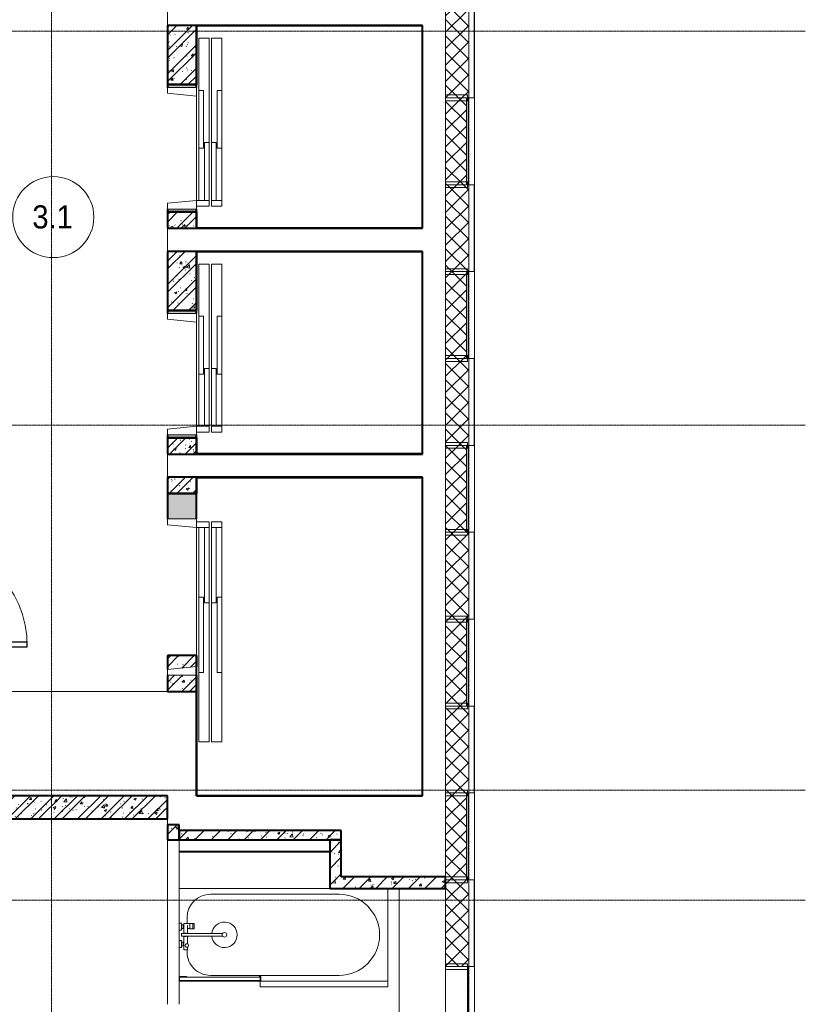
# Model space of a CAD drawing. Header units: millimetres. Extents: x 5617 to 106320, y 7718 to 217672.
# Tile 41 of 44: x 68112 to 74891, y 65800 to 74300. Entities that reach past the tile are written whole.
import ezdxf

# ---------------------------------------------------------------- set-up
doc = ezdxf.new("R2010")
doc.units = ezdxf.units.MM
for name, pattern in [('ADSK_Линия сетки', [25, 20, -2.5, 0, -2.5]), ('Линия сетки', [25, 20, -2.5, 0, -2.5]), ('Штрих_3_1_5_', [4.5, 3, -1.5]), ('Штриховая_ш3 п1_5', [4.5, 3, -1.5])]:
    doc.linetypes.add(name, pattern=pattern)
doc.layers.add('_Разделитель помещений_', color=4, linetype='Штриховая_ш3 п1_5', lineweight=40, true_color=0x00ffff)
for name, color, linetype, lineweight in [('Двери', 7, 'Continuous', 18), ('Импосты витража', 7, 'Continuous', 18), ('Каркас_Импост', 7, 'Continuous', 30), ('Марки помещений', 7, 'Continuous', 20), ('Мебель', 7, 'Continuous', 18), ('Монтажный зазор', 7, 'Continuous', 30), ('Оси', 7, 'Continuous', 9), ('Панели витража', 7, 'Continuous', 18), ('Панель', 7, 'Continuous', 30), ('Перекрытия', 7, 'Continuous', 18), ('Сантехнические приборы', 7, 'Continuous', 18), ('Стены', 7, 'Continuous', 18), ('Стены разрез', 7, 'Continuous', 40), ('Стены штриховка', 7, 'Continuous', 40)]:
    doc.layers.add(name, color=color, linetype=linetype, lineweight=lineweight)
doc.styles.add('Arial_4', font='arial.ttf', dxfattribs={"width": 0.9, "height": 200})
pattern_1 = [(50, (0, 0), (218.62117, -19.1268), [22.86, -251.46]), (355, (0, 0), (-42.2919, 229.2684), [18.288, -201.168]), (100.451, (18.22, -1.6), (176.33107, 210.13963), [19.428, -213.708]), (46.184, (0, 60.96), (325.29495, -50.45164), [34.29, -377.19]), (96.636, (27.1, 56.76), (284.883, 296.9127), [29.142, -320.562]), (351.184, (0, 60.96), (284.8858, 296.9107), [27.432, -301.752]), (21, (30.48, 45.72), (181.93753, -122.71832), [22.86, -251.46]), (326, (30.48, 45.72), (74.1622, 221.0262), [18.288, -201.168]), (71.451, (45.64, 35.5), (256.10035, 98.30526), [19.428, -213.708]), (37.5, (0, 0), (3.70639, 101.465895), [3.353, -195.377, 3.353, -200.863, -201.93]), (37.5, (0, 0), (3.70639, 101.465895), [-402.946, 3.353, -198.577]), (7.5, (0, 0), (80.18358, 120.21653), [3.353, -113.081, 3.353, -190.805, -76.962]), (7.5, (0, 0), (80.18358, 120.21653), [-310.591, 3.353, -73.609]), (327.5, (-67.97, 0), (162.70865, -6.87497), [3.353, -72.847, 3.353, -234.391, -315.468]), (327.5, (-67.97, 0), (162.70865, -6.87497), [-313.944, 3.353, -312.115]), (317.5, (-98.45, 0), (177.75468, 30.51183), [3.353, -95.707, 3.353, -154.534, -224.028]), (317.5, (-98.45, 0), (177.75468, 30.51183), [-256.946, 3.353, -220.675])]
pattern_2 = [(45, (0, 0), (-101.02788, 101.02788), []), (45, (67.35, 0), (-101.02788, 101.02788), [])]
pattern_3 = [(45, (0, 0), (-70.71068, 70.71068), [])]
pattern_4 = [(45, (0, 0), (-70.71068, 70.71068), []), (135, (0, 0), (-70.71068, -70.71068), [])]

# ---------------------------------------------------------------- blocks, each defined once
blk = doc.blocks.new('MR_Зона обслуживания - MR_Зона обслуживания-2560092-МКСС_K1_L21_67_500_')
at = {"layer": 'Мебель', "color": 254, "lineweight": 9, "true_color": 0xcccccc}
for p, q in [((550, 50), (-550, 50)), ((-550, 50), (-550, 0)), ((-550, 0), (550, 0)), ((550, 0), (550, 50))]:
    blk.add_line(p, q, dxfattribs=at)
blk = doc.blocks.new('A_MEQ_Elevator - Л2-3159026-МКСС_K1_L21_67_500_')
at = {"layer": 'Двери', "color": 254, "true_color": 0xcccccc}
for p, q in [((-500, 345), (-950, 345)), ((-950, 345), (-950, 255)), ((-500, 345), (-500, 305)), ((0, 345), (-500, 345)), ((0, 305), (0, 345)), ((450, 345), (0, 345)), ((500, 345), (450, 345)), ((450, 345), (450, 255)), ((500, 255), (500, 345)), ((-500, 305), (0, 305)), ((-50, 295), (-50, 255)), ((450, 295), (-50, 295)), ((450, 255), (450, 295)), ((-950, 255), (-50, 255)), ((-50, 235), (-950, 235)), ((-950, 235), (-950, 145)), ((0, 185), (-500, 185)), ((-500, 185), (-500, 145)), ((-50, 255), (450, 255)), ((450, 235), (-50, 235)), ((-50, 235), (-50, 195)), ((-50, 195), (450, 195)), ((0, 145), (0, 185)), ((450, 255), (500, 255)), ((450, 195), (450, 235)), ((450, 235), (450, 125)), ((500, 235), (450, 235)), ((500, 125), (500, 235)), ((-950, 145), (-500, 145)), ((-450, 125), (-525, 125)), ((-525, 125), (-525, -125)), ((-500, 145), (0, 145)), ((-475, -125), (-450, 125)), ((0, 145), (450, 145)), ((450, 125), (500, 125)), ((450, 125), (475, -125)), ((525, 125), (500, 125)), ((525, -125), (525, 125)), ((-525, -125), (-475, -125)), ((475, -125), (525, -125))]:
    blk.add_line(p, q, dxfattribs=at)
blk = doc.blocks.new('A_MEQ_Elevator - Л1-3159027-МКСС_K1_L21_67_500_')
at = {"layer": 'Двери', "color": 254, "true_color": 0xcccccc}
for p, q in [((-675, 125), (-675, -125)), ((-625, 125), (-675, 125)), ((-600, -125), (-625, 125)), ((625, 125), (600, -125)), ((675, 125), (625, 125)), ((675, -125), (675, 125)), ((-650, -145), (-1250, -145)), ((-1250, -145), (-1250, -235)), ((-675, -125), (-600, -125)), ((-650, -145), (-650, -185)), ((0, -145), (-650, -145)), ((0, -185), (0, -145)), ((600, -145), (0, -145)), ((650, -125), (600, -125)), ((600, -125), (600, -235)), ((650, -235), (650, -125)), ((650, -125), (675, -125)), ((-1250, -235), (-50, -235)), ((-50, -255), (-1250, -255)), ((-1250, -255), (-1250, -345)), ((-650, -185), (0, -185)), ((-50, -195), (-50, -235)), ((600, -195), (-50, -195)), ((-50, -235), (600, -235)), ((600, -255), (-50, -255)), ((-50, -255), (-50, -295)), ((600, -235), (600, -195)), ((600, -235), (650, -235)), ((600, -295), (600, -255)), ((600, -255), (600, -345)), ((650, -255), (600, -255)), ((650, -345), (650, -255)), ((0, -305), (-650, -305)), ((-650, -305), (-650, -345)), ((-50, -295), (600, -295)), ((0, -345), (0, -305)), ((-1250, -345), (-650, -345)), ((-650, -345), (0, -345)), ((0, -345), (600, -345)), ((600, -345), (650, -345))]:
    blk.add_line(p, q, dxfattribs=at)
blk = doc.blocks.new('101_Дверь_Двупольная - _ПЧ_Мет_1350х2100_Лифтовый холл_Л-3669348-МКСС_K1_L21_67_500_')
at = {"layer": 'Каркас_Импост', "color": 254, "true_color": 0xcccccc}
for p, q in [((-715, 100), (-775, 100)), ((-775, 100), (-775, -15)), ((-715, 60), (-715, 100)), ((775, 100), (715, 100)), ((715, 100), (715, 60)), ((775, -15), (775, 100)), ((-705, 60), (-715, 60)), ((-705, -15), (-705, 60)), ((715, 60), (705, 60)), ((705, 60), (705, -15)), ((-775, -15), (-705, -15)), ((705, -15), (775, -15))]:
    blk.add_line(p, q, dxfattribs=at)
at = {"layer": 'Монтажный зазор', "color": 254, "true_color": 0xcccccc}
for p, q in [((-775, 100), (-800, 100)), ((-800, 100), (-800, -15)), ((-775, -15), (-775, 100)), ((800, 100), (775, 100)), ((775, 100), (775, -15)), ((800, -15), (800, 100)), ((-800, -15), (-775, -15)), ((775, -15), (800, -15))]:
    blk.add_line(p, q, dxfattribs=at)
at = {"layer": 'Панель', "color": 254, "true_color": 0xcccccc}
for p, q in [((715, 1040), (675, 1040)), ((675, 1040), (675, 100)), ((715, 100), (715, 1040)), ((-675, 590), (-715, 590)), ((-715, 590), (-715, 100)), ((-675, 100), (-675, 590)), ((-715, 100), (-675, 100)), ((675, 100), (715, 100))]:
    blk.add_line(p, q, dxfattribs=at)
at = {"layer": 'Панель', "color": 254, "lineweight": 18, "true_color": 0xcccccc}
for centre, radius, start, end in [((715, 100), 940, 90, 180), ((-715, 100), 490, 360, 90)]:
    blk.add_arc(centre, radius, start, end, dxfattribs=at)
blk = doc.blocks.new('MR_Ванна - Санузел с ванной_1800x800-2560101-МКСС_K1_L21_67_500_')
at = {"layer": 'Сантехнические приборы', "color": 253, "true_color": 0xaaaaaa}
for p, q in [((-900, 0), (-900, 800)), ((-900, 800), (195.1, 800)), ((210, 800.1), (195, 800.1)), ((195, 800.1), (195, 760)), ((200, 765), (200, 795.1)), ((200, 795.1), (210, 795.1)), ((200, 795.1), (200, 765)), ((895, 795.1), (200, 795.1)), ((210, 795.1), (210, 800.1)), ((210, 800), (885, 800)), ((900, 800), (885, 800)), ((885, 800), (885, 795.1)), ((885, 795.1), (895, 795.1)), ((895, 795.1), (895, 765)), ((895, 765), (895, 795.1)), ((900, 760), (900, 800)), ((630, 750), (-480, 750)), ((195, 760), (210, 760)), ((210, 765), (200, 765)), ((200, 765), (895, 765)), ((210, 760), (210, 765)), ((895, 765), (835, 765)), ((835, 765), (835, 760)), ((835, 760), (900, 760)), ((900, 760), (900, 509.8)), ((826.3, 529.1), (858, 529.1)), ((826.3, 505.7), (826.3, 529.1)), ((830, 529.1), (830, 550)), ((858, 529.1), (858, 411.3)), ((826.3, 411.3), (826.3, 478.7)), ((858, 493.3), (866, 493.3)), ((858, 466.4), (858, 493.3)), ((866, 466.4), (858, 466.4)), ((866, 496), (880, 496)), ((866, 464), (866, 496)), ((866, 493.3), (866, 466.4)), ((880, 464), (866, 464)), ((880, 509.8), (900, 509.8)), ((880, 450), (880, 509.8)), ((880, 496), (880, 464)), ((900, 450), (880, 450)), ((900, 509.8), (900, 450)), ((900, 450), (900, 360)), ((524.9, 411.3), (880, 411.3)), ((880, 388.7), (524.9, 388.7)), ((770.9, 301.9), (770.9, 348.9)), ((770.9, 348.9), (780, 348.9)), ((780, 301.9), (780, 348.9)), ((780, 348.9), (807.5, 348.9)), ((780, 348.9), (780, 301.9)), ((807.5, 348.9), (807.5, 301.9)), ((807.5, 303.8), (807.5, 346.6)), ((807.5, 346.6), (826.3, 346.6)), ((826.3, 316.7), (826.3, 388.7)), ((858, 388.7), (858, 316.7)), ((858, 316.7), (858, 343.6)), ((858, 343.6), (866, 343.6)), ((866, 314), (866, 346)), ((866, 346), (880, 346)), ((866, 343.6), (866, 316.7)), ((880, 411.3), (880, 388.7)), ((880, 300.2), (880, 360)), ((880, 360), (900, 360)), ((880, 346), (880, 314)), ((900, 360), (900, 300.2)), ((780, 301.9), (770.9, 301.9)), ((807.5, 301.9), (780, 301.9)), ((858, 303.8), (807.5, 303.8)), ((830, 250), (830, 303.8)), ((858, 316.7), (858, 303.8)), ((866, 316.7), (858, 316.7)), ((880, 314), (866, 314)), ((900, 300.2), (880, 300.2)), ((900, 300.2), (900, 0)), ((900, 0), (-900, 0)), ((-480, 50), (630, 50))]:
    blk.add_line(p, q, dxfattribs=at)
for centre, radius, start, end in [((-480, 400), 350, 90, 270), ((630, 550), 200, 360, 90), ((508.5, 400), 110, 5.91598, 354.08402), ((832.8, 492.2), 15, 90, 270), ((832.8, 492.2), 15, 244.04828, 115.95172), ((832.8, 492.2), 15, 270, 90), ((508.5, 400), 20, 90, 270), ((508.5, 400), 20, 270, 90), ((508.5, 400), 20, 325.4667, 34.5333), ((843.9, 400), 15.5, 47.00933, 132.99067), ((843.9, 400), 15.5, 227.00933, 312.99067), ((630, 250), 200, 270, 360)]:
    blk.add_arc(centre, radius, start, end, dxfattribs=at)
blk = doc.blocks.new('135_SLK_K1_AR_rvt-1-МКСС_K1_L21_67_500_')
at = {"layer": 'Стены разрез', "lineweight": 9, "true_color": 0xcccccc}
h = blk.add_hatch(dxfattribs=at)
h.set_pattern_fill('FP_1', color=254, style=0, pattern_type=2)
h.set_pattern_definition(pattern_1)
h.paths.add_polyline_path([(54950, 73740), (55200, 73740), (55200, 74250), (54950, 74250)])
h = blk.add_hatch(dxfattribs=at)
h.set_pattern_fill('FP_2', color=254, style=0, pattern_type=2)
h.set_pattern_definition(pattern_2)
h.paths.add_polyline_path([(54950, 73740), (55200, 73740), (55200, 74250), (54950, 74250)])
at = {"layer": 'Стены разрез', "lineweight": 18, "true_color": 0xe0e0e0}
h = blk.add_hatch(color=254, dxfattribs=at)
h.paths.add_polyline_path([(55200, 72640), (55200, 72665), (54950, 72665), (54950, 72640), (55145.3, 72640)])
h.paths.add_polyline_path([(54950, 73715), (55200, 73715), (55200, 73740), (54950, 73740)])
at = {"layer": 'Стены разрез', "lineweight": 9, "true_color": 0xcccccc}
h = blk.add_hatch(dxfattribs=at)
h.set_pattern_fill('FP_1', color=254, style=0, pattern_type=2)
h.set_pattern_definition(pattern_1)
h.paths.add_polyline_path([(54950, 72500), (55200, 72500), (55200, 72640), (54950, 72640)])
h = blk.add_hatch(dxfattribs=at)
h.set_pattern_fill('FP_2', color=254, style=0, pattern_type=2)
h.set_pattern_definition(pattern_2)
h.paths.add_polyline_path([(54950, 72500), (55200, 72500), (55200, 72640), (54950, 72640)])
h = blk.add_hatch(dxfattribs=at)
h.set_pattern_fill('FP_1', color=254, style=0, pattern_type=2)
h.set_pattern_definition(pattern_1)
h.paths.add_polyline_path([(54950, 71790), (55200, 71790), (55200, 72300), (54950, 72300)])
h = blk.add_hatch(dxfattribs=at)
h.set_pattern_fill('FP_2', color=254, style=0, pattern_type=2)
h.set_pattern_definition(pattern_2)
h.paths.add_polyline_path([(54950, 71790), (55200, 71790), (55200, 72300), (54950, 72300)])
at = {"layer": 'Стены разрез', "lineweight": 18, "true_color": 0xe0e0e0}
h = blk.add_hatch(color=254, dxfattribs=at)
h.paths.add_polyline_path([(55145.3, 70690), (55200, 70690), (55200, 70715), (54950, 70715), (54950, 70690)])
h.paths.add_polyline_path([(54950, 71765), (55200, 71765), (55200, 71790), (54950, 71790)])
at = {"layer": 'Стены разрез', "lineweight": 9, "true_color": 0xcccccc}
h = blk.add_hatch(dxfattribs=at)
h.set_pattern_fill('FP_1', color=254, style=0, pattern_type=2)
h.set_pattern_definition(pattern_1)
h.paths.add_polyline_path([(54950, 70550), (55200, 70550), (55200, 70690), (54950, 70690)])
h = blk.add_hatch(dxfattribs=at)
h.set_pattern_fill('FP_2', color=254, style=0, pattern_type=2)
h.set_pattern_definition(pattern_2)
h.paths.add_polyline_path([(54950, 70550), (55200, 70550), (55200, 70690), (54950, 70690)])
h = blk.add_hatch(dxfattribs=at)
h.set_pattern_fill('FP_1', color=254, style=0, pattern_type=2)
h.set_pattern_definition(pattern_1)
h.paths.add_polyline_path([(54950, 70210), (55200, 70210), (55200, 70350), (54950, 70350)])
h = blk.add_hatch(dxfattribs=at)
h.set_pattern_fill('FP_2', color=254, style=0, pattern_type=2)
h.set_pattern_definition(pattern_2)
h.paths.add_polyline_path([(54950, 70210), (55200, 70210), (55200, 70350), (54950, 70350)])
at = {"layer": 'Стены разрез', "lineweight": 18, "true_color": 0xe0e0e0}
blk.add_hatch(color=254, dxfattribs=at).paths.add_polyline_path([(54950, 69990), (55200, 69990), (55200, 70210), (54950, 70210)])
at = {"layer": 'Стены разрез', "lineweight": 9, "true_color": 0xcccccc}
h = blk.add_hatch(dxfattribs=at)
h.set_pattern_fill('FP_1', color=254, style=0, pattern_type=2)
h.set_pattern_definition(pattern_1)
h.paths.add_polyline_path([(54950, 68500), (55200, 68500), (55200, 68640), (54950, 68640), (54950, 68552.8)])
h.paths.add_polyline_path([(54950, 68690), (55200, 68715), (55200, 68810), (54950, 68810), (54950, 68715)])
h = blk.add_hatch(dxfattribs=at)
h.set_pattern_fill('FP_2', color=254, style=0, pattern_type=2)
h.set_pattern_definition(pattern_2)
h.paths.add_polyline_path([(54950, 68500), (55200, 68500), (55200, 68640), (54950, 68640), (54950, 68552.8)])
h.paths.add_polyline_path([(54950, 68690), (55200, 68715), (55200, 68810), (54950, 68810), (54950, 68715)])
h = blk.add_hatch(dxfattribs=at)
h.set_pattern_fill('FP_1', color=254, style=0, pattern_type=2)
h.set_pattern_definition(pattern_1)
h.paths.add_polyline_path([(52800, 67400), (54950, 67400), (54950, 67600), (52800, 67600)])
h = blk.add_hatch(dxfattribs=at)
h.set_pattern_fill('FP_2', color=254, style=0, pattern_type=2)
h.set_pattern_definition(pattern_2)
h.paths.add_polyline_path([(52800, 67400), (54950, 67400), (54950, 67600), (52800, 67600)])
h = blk.add_hatch(dxfattribs=at)
h.set_pattern_fill('FP_1', color=254, style=0, pattern_type=2)
h.set_pattern_definition(pattern_1)
h.paths.add_polyline_path([(55050, 67220), (55050, 67350), (54950, 67350), (54950, 67220)])
h = blk.add_hatch(dxfattribs=at)
h.set_pattern_fill('FP_3', color=254, style=0, pattern_type=2)
h.set_pattern_definition(pattern_3)
h.paths.add_polyline_path([(55050, 67220), (55050, 67350), (54950, 67350), (54950, 67220)])
h = blk.add_hatch(dxfattribs=at)
h.set_pattern_fill('FP_1', color=254, style=0, pattern_type=2)
h.set_pattern_definition(pattern_1)
h.paths.add_polyline_path([(56350, 67220), (56450, 67220), (56450, 67300), (55050, 67300), (55050, 67220), (55145.3, 67220)])
h = blk.add_hatch(dxfattribs=at)
h.set_pattern_fill('FP_3', color=254, style=0, pattern_type=2)
h.set_pattern_definition(pattern_3)
h.paths.add_polyline_path([(56350, 67220), (56450, 67220), (56450, 67300), (55050, 67300), (55050, 67220), (55145.3, 67220)])
h = blk.add_hatch(dxfattribs=at)
h.set_pattern_fill('FP_1', color=254, style=0, pattern_type=2)
h.set_pattern_definition(pattern_1)
h.paths.add_polyline_path([(56450, 66900), (56450, 67220), (56350, 67220), (56350, 66900)])
h = blk.add_hatch(dxfattribs=at)
h.set_pattern_fill('FP_3', color=254, style=0, pattern_type=2)
h.set_pattern_definition(pattern_3)
h.paths.add_polyline_path([(56450, 66900), (56450, 67220), (56350, 67220), (56350, 66900)])
h = blk.add_hatch(dxfattribs=at)
h.set_pattern_fill('FP_1', color=254, style=0, pattern_type=2)
h.set_pattern_definition(pattern_1)
h.paths.add_polyline_path([(56665.8, 66800), (57350, 66800), (57350, 66900), (56350, 66900), (56350, 66800), (56614.3, 66800)])
h = blk.add_hatch(dxfattribs=at)
h.set_pattern_fill('FP_3', color=254, style=0, pattern_type=2)
h.set_pattern_definition(pattern_3)
h.paths.add_polyline_path([(56665.8, 66800), (57350, 66800), (57350, 66900), (56350, 66900), (56350, 66800), (56614.3, 66800)])
at = {"layer": '_Разделитель помещений_', "color": 7, "linetype": 'Штрих_3_1_5_', "true_color": 0xccffff}
blk.add_line((55050, 67120), (56350, 67120), dxfattribs=at)
at = {"layer": 'Перекрытия', "color": 254, "true_color": 0xcccccc}
for p, q in [((54950, 74250), (54950, 74450)), ((55200, 72740), (55200, 73640)), ((54950, 72300), (54950, 72500)), ((55200, 70790), (55200, 71690)), ((54950, 70350), (54950, 70550)), ((55200, 68810), (55200, 69915)), ((52800, 68500), (54950, 68500)), ((54950, 67350), (54950, 67400)), ((56950, 65300), (56950, 66800))]:
    blk.add_line(p, q, dxfattribs=at)
at = {"layer": 'Стены', "color": 254, "true_color": 0xcccccc}
for p, q in [((54950, 65800), (54950, 67220)), ((55050, 67220), (55050, 65800))]:
    blk.add_line(p, q, dxfattribs=at)
at = {"layer": 'Стены разрез', "color": 254, "true_color": 0xcccccc}
for p, q in [((55200, 74250), (54950, 74250)), ((54950, 74250), (54950, 73740)), ((55200, 73740), (55200, 74250)), ((57149, 74250), (55200, 74250)), ((55200, 74250), (55200, 74249)), ((55200, 74249), (55200, 73740)), ((55201, 74249), (57149, 74249)), ((55201, 73740), (55201, 74249)), ((57150, 74250), (57149, 74250)), ((57149, 74249), (57149, 72501)), ((57150, 72501), (57150, 74250)), ((54950, 73740), (55200, 73740)), ((54950, 73740), (54950, 73715)), ((55200, 73740), (54950, 73740)), ((55200, 73715), (55200, 73740)), ((55200, 73740), (55201, 73740)), ((54950, 72665), (54950, 72640)), ((55200, 72640), (54950, 72640)), ((54950, 72640), (54950, 72500)), ((54950, 72640), (55200, 72640)), ((55200, 72640), (55200, 72665)), ((55200, 72500), (55200, 72640)), ((55201, 72640), (55200, 72640)), ((55200, 72640), (55200, 72500)), ((55201, 72501), (55201, 72640)), ((54950, 72500), (55200, 72500)), ((55200, 72500), (55201, 72500)), ((57149, 72501), (55201, 72501)), ((55201, 72500), (57150, 72500)), ((57150, 72500), (57150, 72501)), ((55200, 72300), (54950, 72300)), ((54950, 72300), (54950, 71790)), ((55200, 71790), (55200, 72300)), ((57149, 72300), (55200, 72300)), ((55200, 72300), (55200, 72299)), ((55200, 72299), (55200, 71790)), ((55201, 72299), (57149, 72299)), ((55201, 71790), (55201, 72299)), ((57150, 72300), (57149, 72300)), ((57149, 72299), (57149, 70551)), ((57150, 70551), (57150, 72300)), ((54950, 71790), (55200, 71790)), ((54950, 71790), (54950, 71765)), ((55200, 71790), (54950, 71790)), ((55200, 71765), (55200, 71790)), ((55200, 71790), (55201, 71790)), ((54950, 70715), (54950, 70690)), ((55200, 70690), (54950, 70690)), ((54950, 70690), (54950, 70550)), ((54950, 70690), (55200, 70690)), ((55200, 70690), (55200, 70715)), ((55200, 70550), (55200, 70690)), ((55201, 70690), (55200, 70690)), ((55200, 70690), (55200, 70550)), ((55201, 70551), (55201, 70690)), ((57149, 70551), (55201, 70551)), ((57150, 70550), (57150, 70551)), ((54950, 70550), (55200, 70550)), ((55200, 70550), (55201, 70550)), ((55201, 70550), (57150, 70550)), ((55200, 70350), (54950, 70350)), ((54950, 70350), (54950, 70210)), ((55200, 70210), (55200, 70350)), ((57149, 70350), (55200, 70350)), ((55200, 70350), (55200, 70349)), ((55200, 70349), (55200, 70210)), ((55201, 70349), (57149, 70349)), ((55201, 70210), (55201, 70349)), ((57150, 70350), (57149, 70350)), ((57149, 70349), (57149, 67601)), ((57150, 67601), (57150, 70350)), ((54950, 70210), (55200, 70210)), ((54950, 70210), (54950, 69990)), ((55200, 70210), (54950, 70210)), ((55200, 69990), (55200, 70210)), ((55200, 70210), (55201, 70210)), ((55200, 68810), (54950, 68810)), ((54950, 68810), (54950, 68690)), ((55200, 68715), (55200, 68810)), ((55201, 68810), (55200, 68810)), ((55200, 68810), (55200, 68715)), ((55201, 67601), (55201, 68810)), ((54950, 68640), (54950, 68500)), ((55200, 68500), (55200, 68640)), ((55200, 68640), (55200, 67600)), ((54950, 68500), (55200, 68500)), ((54950, 67600), (52800, 67600)), ((54950, 67400), (54950, 67600)), ((55200, 67600), (55201, 67600)), ((57149, 67601), (55201, 67601)), ((55201, 67600), (57150, 67600)), ((57150, 67600), (57150, 67601)), ((52800, 67400), (54950, 67400)), ((54950, 67350), (54950, 67220)), ((55050, 67350), (54950, 67350)), ((55050, 67300), (55050, 67350)), ((56450, 67300), (55050, 67300)), ((56450, 67220), (56450, 67300)), ((54950, 67220), (55050, 67220)), ((55050, 67220), (56350, 67220)), ((56350, 67220), (56350, 66900)), ((56450, 66900), (56450, 67220)), ((56350, 66900), (56350, 66800)), ((57350, 66900), (56450, 66900)), ((57350, 66800), (57350, 66900)), ((56350, 66800), (57350, 66800))]:
    blk.add_line(p, q, dxfattribs=at)
at = {"layer": 'Стены штриховка', "color": 254, "true_color": 0xcccccc}
for p, q in [((55050, 67220), (55050, 67300)), ((55050, 67300), (55050, 67220)), ((56450, 67220), (56350, 67220)), ((56350, 67220), (56450, 67220))]:
    blk.add_line(p, q, dxfattribs=at)
at = {"layer": 'Двери', "color": 254, "lineweight": 18, "true_color": 0xcccccc}
for name, p, rotation in [('A_MEQ_Elevator - Л2-3159026-МКСС_K1_L21_67_500_', (55075, 73190), 270), ('A_MEQ_Elevator - Л2-3159026-МКСС_K1_L21_67_500_', (55075, 71240), 270), ('101_Дверь_Двупольная - _ПЧ_Мет_1350х2100_Лифтовый холл_Л-3669348-МКСС_K1_L21_67_500_', (52700, 69600), 269.9999999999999), ('A_MEQ_Elevator - Л1-3159027-МКСС_K1_L21_67_500_', (55075, 69315), 90)]:
    blk.add_blockref(name, p, dxfattribs=dict(at, rotation=rotation))
at = {"layer": 'Мебель', "color": 254, "lineweight": 18, "true_color": 0xcccccc, "rotation": 180}
blk.add_blockref('MR_Зона обслуживания - MR_Зона обслуживания-2560092-МКСС_K1_L21_67_500_', (56300, 66000), dxfattribs=at)
at = {"layer": 'Сантехнические приборы', "color": 253, "lineweight": 18, "true_color": 0xaaaaaa, "rotation": 180}
blk.add_blockref('MR_Ванна - Санузел с ванной_1800x800-2560101-МКСС_K1_L21_67_500_', (55950, 66800), dxfattribs=at)
blk = doc.blocks.new('Rectangular Mullion - R_InvisibleFrame_50Wx250H-6862386-МКСС_K1_L21_67_500_')
at = {"layer": 'Импосты витража', "color": 254, "lineweight": 5, "true_color": 0xcccccc}
for p, q in [((-25, 60), (-25, 250)), ((-25, 250), (25, 250)), ((25, 250), (25, 60)), ((25, 60), (-25, 60))]:
    blk.add_line(p, q, dxfattribs=at)
blk = doc.blocks.new('Rectangular Mullion - R_InvisibleFrame_50Wx250H-6862383-МКСС_K1_L21_67_500_')
at = {"layer": 'Импосты витража', "color": 254, "lineweight": 5, "true_color": 0xcccccc}
for p, q in [((57350.002103, 66100), (57350.002103, 65400)), ((57540.002103, 66100), (57540.002103, 65400))]:
    blk.add_line(p, q, dxfattribs=at)
blk = doc.blocks.new('System Panel - A_PAN_Glass_Окно-6862494-МКСС_K1_L21_67_500_')
at = {"layer": 'Панели витража', "color": 254, "lineweight": 5, "true_color": 0xcccccc}
for p, q in [((375, 0), (-375, 0)), ((-375, 0), (-375, -55)), ((-375, -55), (375, -55)), ((375, -55), (375, 0))]:
    blk.add_line(p, q, dxfattribs=at)
blk = doc.blocks.new('135_SLK_K1_AR_FCD_rvt-1-МКСС_K1_L21_67_500_')
at = {"layer": 'Стены разрез', "lineweight": 5, "true_color": 0xcccccc}
h = blk.add_hatch(dxfattribs=at)
h.set_pattern_fill('FP_4', color=254, style=0, pattern_type=2)
h.set_pattern_definition(pattern_4)
h.paths.add_polyline_path([(57550, 73625), (57550, 74375), (57350, 74375), (57350, 73625)])
h = blk.add_hatch(dxfattribs=at)
h.set_pattern_fill('FP_4', color=254, style=0, pattern_type=2)
h.set_pattern_definition(pattern_4)
h.paths.add_polyline_path([(57530, 72875), (57530, 73625), (57350, 73625), (57350, 72875)])
h = blk.add_hatch(dxfattribs=at)
h.set_pattern_fill('FP_4', color=254, style=0, pattern_type=2)
h.set_pattern_definition(pattern_4)
h.paths.add_polyline_path([(57550, 72125), (57550, 72875), (57350, 72875), (57350, 72125)])
h = blk.add_hatch(dxfattribs=at)
h.set_pattern_fill('FP_4', color=254, style=0, pattern_type=2)
h.set_pattern_definition(pattern_4)
h.paths.add_polyline_path([(57530, 71375), (57530, 72125), (57350, 72125), (57350, 71375)])
h = blk.add_hatch(dxfattribs=at)
h.set_pattern_fill('FP_4', color=254, style=0, pattern_type=2)
h.set_pattern_definition(pattern_4)
h.paths.add_polyline_path([(57550, 70625), (57550, 71375), (57350, 71375), (57350, 70625)])
h = blk.add_hatch(dxfattribs=at)
h.set_pattern_fill('FP_4', color=254, style=0, pattern_type=2)
h.set_pattern_definition(pattern_4)
h.paths.add_polyline_path([(57530, 69875), (57530, 70625), (57350, 70625), (57350, 69875)])
h = blk.add_hatch(dxfattribs=at)
h.set_pattern_fill('FP_4', color=254, style=0, pattern_type=2)
h.set_pattern_definition(pattern_4)
h.paths.add_polyline_path([(57550, 69125), (57550, 69875), (57350, 69875), (57350, 69125)])
h = blk.add_hatch(dxfattribs=at)
h.set_pattern_fill('FP_4', color=254, style=0, pattern_type=2)
h.set_pattern_definition(pattern_4)
h.paths.add_polyline_path([(57530, 68375), (57530, 69125), (57350, 69125), (57350, 68375)])
h = blk.add_hatch(dxfattribs=at)
h.set_pattern_fill('FP_4', color=254, style=0, pattern_type=2)
h.set_pattern_definition(pattern_4)
h.paths.add_polyline_path([(57550, 67625), (57550, 68375), (57350, 68375), (57350, 67625)])
h = blk.add_hatch(dxfattribs=at)
h.set_pattern_fill('FP_4', color=254, style=0, pattern_type=2)
h.set_pattern_definition(pattern_4)
h.paths.add_polyline_path([(57530, 66875), (57530, 67625), (57350, 67625), (57350, 66875)])
h = blk.add_hatch(dxfattribs=at)
h.set_pattern_fill('FP_4', color=254, style=0, pattern_type=2)
h.set_pattern_definition(pattern_4)
h.paths.add_polyline_path([(57550, 66125), (57550, 66875), (57350, 66875), (57350, 66125)])
at = {"layer": 'Стены разрез', "color": 254, "lineweight": 9, "true_color": 0xcccccc}
for p, q in [((57350, 74375), (57350, 73625)), ((57600, 73625), (57600, 74375)), ((57350, 73625), (57600, 73625)), ((57350, 73625), (57350, 72875)), ((57600, 73625), (57350, 73625)), ((57600, 72875), (57600, 73625)), ((57350, 72875), (57350, 72125)), ((57600, 72875), (57350, 72875)), ((57350, 72875), (57600, 72875)), ((57600, 72125), (57600, 72875)), ((57350, 72125), (57600, 72125)), ((57350, 72125), (57350, 71375)), ((57600, 72125), (57350, 72125)), ((57600, 71375), (57600, 72125)), ((57350, 71375), (57350, 70625)), ((57600, 71375), (57350, 71375)), ((57350, 71375), (57600, 71375)), ((57600, 70625), (57600, 71375)), ((57350, 70625), (57600, 70625)), ((57350, 70625), (57350, 69875)), ((57600, 70625), (57350, 70625)), ((57600, 69875), (57600, 70625)), ((57350, 69875), (57350, 69125)), ((57600, 69875), (57350, 69875)), ((57350, 69875), (57600, 69875)), ((57600, 69125), (57600, 69875)), ((57350, 69125), (57600, 69125)), ((57350, 69125), (57350, 68375)), ((57600, 69125), (57350, 69125)), ((57600, 68375), (57600, 69125)), ((57350, 68375), (57350, 67625)), ((57600, 68375), (57350, 68375)), ((57350, 68375), (57600, 68375)), ((57600, 67625), (57600, 68375)), ((57350, 67625), (57600, 67625)), ((57350, 67625), (57350, 66875)), ((57600, 67625), (57350, 67625)), ((57600, 66875), (57600, 67625)), ((57350, 66875), (57350, 66125)), ((57600, 66875), (57350, 66875)), ((57350, 66875), (57600, 66875)), ((57600, 66125), (57600, 66875)), ((57350, 66125), (57600, 66125))]:
    blk.add_line(p, q, dxfattribs=at)
at = {"layer": 'Стены штриховка', "color": 254, "lineweight": 9, "true_color": 0xcccccc}
for p, q in [((57550, 73625), (57550, 74375)), ((57595, 73625), (57595, 74375)), ((57530, 72875), (57530, 73625)), ((57545, 72875), (57545, 73625)), ((57550, 72125), (57550, 72875)), ((57595, 72125), (57595, 72875)), ((57530, 71375), (57530, 72125)), ((57545, 71375), (57545, 72125)), ((57550, 70625), (57550, 71375)), ((57595, 70625), (57595, 71375)), ((57530, 69875), (57530, 70625)), ((57545, 69875), (57545, 70625)), ((57550, 69125), (57550, 69875)), ((57595, 69125), (57595, 69875)), ((57530, 68375), (57530, 69125)), ((57545, 68375), (57545, 69125)), ((57550, 67625), (57550, 68375)), ((57595, 67625), (57595, 68375)), ((57530, 66875), (57530, 67625)), ((57545, 66875), (57545, 67625)), ((57550, 66125), (57550, 66875)), ((57595, 66125), (57595, 66875))]:
    blk.add_line(p, q, dxfattribs=at)
at = {"layer": 'Импосты витража', "color": 254, "lineweight": 5, "true_color": 0xcccccc, "extrusion": (0, 0, -1), "rotation": 270.0000000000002}
for p in [(-57600, 73625), (-57600, 72875), (-57600, 72125), (-57600, 71375), (-57600, 70625), (-57600, 69875), (-57600, 69125), (-57600, 68375), (-57600, 67625), (-57600, 66875), (-57600, 66125)]:
    blk.add_blockref('Rectangular Mullion - R_InvisibleFrame_50Wx250H-6862386-МКСС_K1_L21_67_500_', p, dxfattribs=at)
at = {"layer": 'Импосты витража', "color": 254, "lineweight": 5, "true_color": 0xcccccc}
blk.add_blockref('Rectangular Mullion - R_InvisibleFrame_50Wx250H-6862383-МКСС_K1_L21_67_500_', (0, 0), dxfattribs=at)
at = {"layer": 'Панели витража', "color": 254, "lineweight": 5, "true_color": 0xcccccc, "rotation": 269.9999999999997}
blk.add_blockref('System Panel - A_PAN_Glass_Окно-6862494-МКСС_K1_L21_67_500_', (57600, 65750), dxfattribs=at)
blk = doc.blocks.new('050_Марка_Помещение - Номер-620969-МКСС_K1_L21_67_500_')
at = {"layer": 'Марки помещений'}
blk.add_circle((0, 0), 3.5, dxfattribs=at)

msp = doc.modelspace()

# ---------------------------------------------------------------- linework, layer by layer
at = {"layer": 'Оси', "linetype": 'Линия сетки'}
for p, q in [((68387.3, 54703.8), (68387.3, 80999.9)), ((71987.3, 54703.8), (71987.3, 80999.9))]:
    msp.add_line(p, q, dxfattribs=at)
at = {"layer": 'Оси', "linetype": 'ADSK_Линия сетки'}
for p, q in [((74890.6, 74200), (25783.4, 74200)), ((74890.6, 70800), (25783.4, 70800)), ((74890.6, 67650), (25783.4, 67650)), ((74890.6, 66700), (25783.4, 66700))]:
    msp.add_line(p, q, dxfattribs=at)

# ---------------------------------------------------------------- block references
at = {"lineweight": 5}
for name in ['135_SLK_K1_AR_FCD_rvt-1-МКСС_K1_L21_67_500_', '135_SLK_K1_AR_rvt-1-МКСС_K1_L21_67_500_']:
    msp.add_blockref(name, (14437.3, 0), dxfattribs=at)
at = {"layer": 'Марки помещений', "xscale": 99.99999999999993, "yscale": 99.99999999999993, "zscale": 99.99999999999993}
msp.add_blockref('050_Марка_Помещение - Номер-620969-МКСС_K1_L21_67_500_', (68402.1, 72596), dxfattribs=at)

# ---------------------------------------------------------------- texts
at = {"layer": 'Марки помещений', "lineweight": 9, "insert": (68221.4, 72697.8), "char_height": 200, "width": 432.911, "attachment_point": 1, "style": 'Arial_4'}
msp.add_mtext('3.1', dxfattribs=at)

doc.saveas('drawing.dxf')
